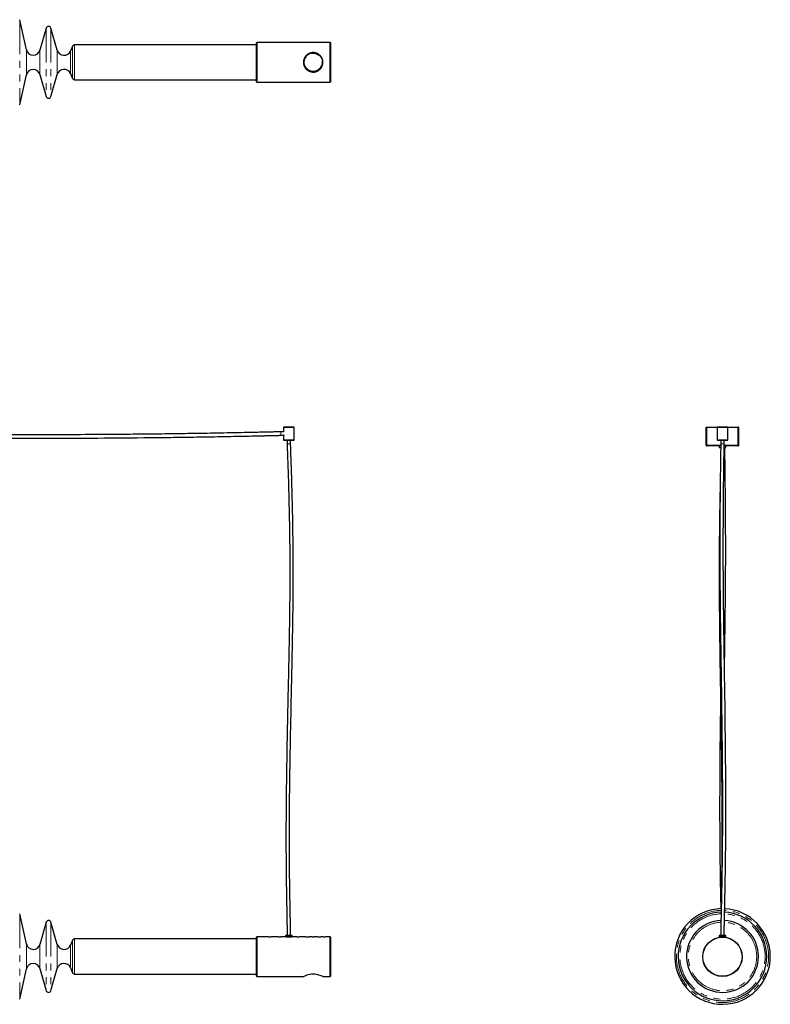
# Model space of a CAD drawing. Header units: millimetres. Extents: x 350 to 3714, y 780 to 2611.
# Tile 2 of 2: x 2325 to 3714, y 780 to 2602. Entities that reach past the tile are written whole.
import ezdxf

# ---------------------------------------------------------------- set-up
doc = ezdxf.new("R2010")
doc.units = ezdxf.units.MM
doc.header["$LTSCALE"] = 10
doc.linetypes.add('PHANTOM', pattern=[12.7, 6.35, -1.27, 1.27, -1.27, 1.27, -1.27])

msp = doc.modelspace()

# ---------------------------------------------------------------- linework, layer by layer
at = {"color": 7, "linetype": 'Continuous', "lineweight": 25}
for p, q in [((2337.4, 2546.1), (2325, 2601.8)), ((2374.3, 2586.2), (2362.6, 2545.3)), ((2394.6, 2545.3), (2382.9, 2586.2)), ((2423, 2553), (2419.1, 2543.8)), ((2763.1, 2555.4), (2426.6, 2555.4)), ((2763.6, 2559.4), (2763.1, 2558.9)), ((2763.1, 2486.9), (2763.1, 2558.9)), ((2899.8, 2559.4), (2763.6, 2559.4)), ((2763.6, 2559.4), (2763.6, 2486.4)), ((2900.1, 2559.1), (2899.8, 2559.4)), ((2899.8, 2486.4), (2899.8, 2559.4)), ((2900.1, 2559.1), (2900.1, 2486.7)), ((2325, 2444.1), (2337.4, 2499.8)), ((2362.6, 2500.5), (2374.3, 2459.7)), ((2382.9, 2459.7), (2394.6, 2500.5)), ((2419.1, 2502), (2423, 2492.9)), ((2426.6, 2490.4), (2763.1, 2490.4)), ((2763.1, 2486.9), (2763.6, 2486.4)), ((2763.6, 2486.4), (2899.8, 2486.4)), ((2899.8, 2486.4), (2900.1, 2486.7)), ((2813.4, 1848), (2813.1, 1847.7)), ((2813.1, 1847.7), (2813.1, 1839.4)), ((2833.1, 1847.7), (2813.1, 1847.7)), ((2813.4, 1848), (2832.8, 1848)), ((2833.1, 1847.7), (2832.8, 1848)), ((2833.1, 1824), (2833.1, 1847.7)), ((3595.6, 1814.5), (3595.6, 1848)), ((3595.6, 1848), (3596.6, 1848)), ((3596.6, 1814.5), (3596.6, 1848)), ((3596.7, 1848), (3615.9, 1848)), ((3596.7, 1814.5), (3596.7, 1848)), ((3615.9, 1848), (3615.6, 1847.7)), ((3615.6, 1847.7), (3615.6, 1824)), ((3625.6, 1847.7), (3615.6, 1847.7)), ((3615.9, 1848), (3625.6, 1848)), ((3625.6, 1848), (3635.3, 1848)), ((3635.6, 1847.7), (3625.6, 1847.7)), ((3635.6, 1847.7), (3635.3, 1848)), ((3635.3, 1848), (3654.5, 1848)), ((3635.6, 1824), (3635.6, 1847.7)), ((3654.5, 1814.5), (3654.5, 1848)), ((3655.6, 1848), (3654.6, 1848)), ((3654.6, 1814.5), (3654.6, 1848)), ((3655.6, 1814.5), (3655.6, 1848)), ((2813.2, 1839.2), (2808.1, 1839.2)), ((2808.1, 1832.8), (2813.2, 1832.8)), ((2813.1, 1832.8), (2813.1, 1824)), ((2813.1, 1824), (2813.6, 1823.5)), ((2813.1, 1824), (2833.1, 1824)), ((2813.7, 1833), (2813.4, 1833)), ((2832.6, 1823.5), (2813.6, 1823.5)), ((2813.7, 1833.7), (2813.7, 1833)), ((2819.9, 1823.5), (2819.9, 1817)), ((2826.3, 1817), (2826.3, 1823.5)), ((2832.6, 1823.5), (2833.1, 1824)), ((3615.6, 1824), (3616.1, 1823.5)), ((3615.6, 1824), (3625.6, 1824)), ((3625.6, 1823.5), (3616.1, 1823.5)), ((3622.4, 1823.5), (3622.4, 1817)), ((3625.6, 1824), (3635.6, 1824)), ((3635.1, 1823.5), (3625.6, 1823.5)), ((3628.8, 1817), (3628.8, 1823.5)), ((3635.1, 1823.5), (3635.6, 1824)), ((3595.6, 1814.5), (3596.6, 1814.5)), ((3622.4, 1813), (3597.1, 1813)), ((3619.6, 1813), (3619.6, 1810.5)), ((3619.6, 1810.5), (3622.3, 1810.5)), ((3654.1, 1813), (3628.8, 1813)), ((3628.8, 1810.5), (3631.6, 1810.5)), ((3631.6, 1810.5), (3631.6, 1813)), ((3655.6, 1814.5), (3654.6, 1814.5)), ((2337.4, 891.6), (2325, 947.3)), ((2374.3, 931.7), (2362.6, 890.9)), ((2394.6, 890.9), (2382.9, 931.7)), ((2423, 898.5), (2419.1, 889.4)), ((2763.1, 901), (2426.6, 901)), ((2763.6, 904.5), (2763.1, 904)), ((2763.1, 832), (2763.1, 904)), ((2785.7, 904.5), (2763.6, 904.5)), ((2763.6, 904.5), (2763.6, 831.5)), ((2785.8, 904.5), (2789.4, 904.5)), ((2804.2, 904.5), (2789.6, 904.5)), ((2817.1, 904.5), (2808.1, 904.5)), ((2817.1, 907), (2817.1, 904.5)), ((2824.7, 907), (2817.1, 907)), ((2824.7, 904.5), (2817.1, 904.5)), ((2829.1, 907), (2824.7, 907)), ((2829.1, 904.5), (2824.7, 904.5)), ((2829.1, 904.5), (2829.1, 907)), ((2838.2, 904.5), (2829.1, 904.5)), ((2853.8, 904.5), (2842.1, 904.5)), ((2866.2, 904.5), (2860.5, 904.5)), ((2875.8, 904.5), (2870.1, 904.5)), ((2886.7, 904.5), (2882.5, 904.5)), ((2899.8, 904.5), (2890.6, 904.5)), ((2900.1, 904.2), (2899.8, 904.5)), ((2899.8, 831.5), (2899.8, 904.5)), ((2900.1, 904.2), (2900.1, 831.8)), ((3619.6, 907), (3619.6, 904.5)), ((3631.6, 907), (3619.6, 907)), ((3631.6, 904.5), (3619.6, 904.5)), ((3620.6, 904.5), (3620.6, 904.1)), ((3630.6, 904.1), (3630.6, 904.5)), ((3631.6, 904.5), (3631.6, 907)), ((2325, 789.6), (2337.4, 845.3)), ((2362.6, 846), (2374.3, 805.2)), ((2382.9, 805.2), (2394.6, 846)), ((2419.1, 847.5), (2423, 838.4)), ((2426.6, 836), (2763.1, 836)), ((2763.1, 832), (2763.6, 831.5)), ((2763.6, 831.5), (2850.2, 831.5)), ((2886.1, 831.5), (2899.8, 831.5)), ((2899.8, 831.5), (2900.1, 831.8))]:
    msp.add_line(p, q, dxfattribs=at)
at = {"color": 7, "linetype": 'PHANTOM', "lineweight": 18}
for p, q in [((2325, 2601.8), (2325, 2444.1)), ((2374.3, 2586.2), (2374.3, 2459.7)), ((2382.9, 2586.2), (2382.9, 2459.7)), ((2423, 2553), (2423, 2492.9)), ((2426.6, 2555.4), (2426.6, 2490.4)), ((2337.4, 2546.1), (2337.4, 2499.8)), ((2362.6, 2545.3), (2362.6, 2500.5)), ((2394.6, 2545.3), (2394.6, 2500.5)), ((2419.1, 2543.8), (2419.1, 2502)), ((2808.1, 1839.2), (2808.1, 1832.8)), ((2826.3, 1817), (2819.9, 1817)), ((3622.4, 1814.5), (3596.7, 1814.5)), ((3628.8, 1817), (3622.4, 1817)), ((3654.5, 1814.5), (3628.8, 1814.5)), ((2325, 947.3), (2325, 789.6)), ((2374.3, 931.7), (2374.3, 805.2)), ((2382.9, 931.7), (2382.9, 805.2)), ((2423, 898.5), (2423, 838.4)), ((2426.6, 901), (2426.6, 836)), ((2337.4, 891.6), (2337.4, 845.3)), ((2362.6, 890.9), (2362.6, 846)), ((2394.6, 890.9), (2394.6, 846)), ((2419.1, 889.4), (2419.1, 847.5))]:
    msp.add_line(p, q, dxfattribs=at)
at = {"color": 7, "linetype": 'Continuous', "lineweight": 25, "flags": 128}
msp.add_lwpolyline([(2850.2, 831.5), (2850.2, 831.5), (2850.7, 831.7), (2851.6, 832.2), (2852.9, 832.7), (2854.5, 833.4), (2856.6, 834.2), (2859.1, 834.9), (2861.9, 835.6), (2865.1, 836.1), (2867.9, 836.2), (2870.9, 836.1), (2873.4, 835.8), (2875.9, 835.3), (2878.2, 834.6), (2880.4, 833.9), (2882.4, 833.1), (2884.1, 832.4), (2885.3, 831.9), (2886, 831.5), (2886.1, 831.5), (2886.1, 831.5)], dxfattribs=at)
at = {"color": 7, "linetype": 'Continuous', "lineweight": 25}
for centre, radius in [((2868.1, 2522.9), 17.5), ((3625.6, 868), 36.5), ((3625.6, 868), 36.2)]:
    msp.add_circle(centre, radius, dxfattribs=at)
at = {"color": 7, "linetype": 'PHANTOM', "lineweight": 18}
msp.add_circle((2868.1, 2522.9), 16.5, dxfattribs=at)
at = {"color": 7, "linetype": 'Continuous', "lineweight": 25}
for centre, radius, start, end in [((2378.6, 2585), 4.46, 16, 164), ((2426.6, 2551.4), 4, 90, 157), ((2350.1, 2548.9), 13, 192.558, 344), ((2407.1, 2548.9), 13, 196, 337), ((2350.1, 2496.9), 13, 16, 167.442), ((2407.1, 2496.9), 13, 23, 164), ((2426.6, 2494.4), 4, 203, 270), ((2378.6, 2460.9), 4.46, 196, 344), ((3625.6, 868.5), 88.5, 91.5008, 0), ((3625.6, 868.5), 82, 91.6888, 0), ((3625.6, 868.5), 82, 0, 87.2549), ((3625.6, 868.5), 88.5, 0, 87.369), ((2378.6, 930.5), 4.46, 16, 164), ((3625.6, 868.5), 66.5, 92.4253, 0), ((3625.6, 868.5), 66.5, 0, 86.8976), ((2426.6, 897), 4, 90, 157), ((2350.1, 894.5), 13, 192.558, 344), ((2407.1, 894.5), 13, 196, 337), ((2350.1, 842.5), 13, 16, 167.442), ((2407.1, 842.5), 13, 23, 164), ((2426.6, 840), 4, 203, 270), ((2378.6, 806.4), 4.46, 196, 344)]:
    msp.add_arc(centre, radius, start, end, dxfattribs=at)
at = {"color": 7, "linetype": 'PHANTOM', "lineweight": 18}
for radius, start, end in [(85.3, 91.6239, 0), (85.3, 0, 87.3141), (78.9, 91.8526, 0), (63.3, 92.6024, 0), (63.3, 0, 86.801), (78.9, 0, 87.1974)]:
    msp.add_arc((3625.6, 868.5), radius, start, end, dxfattribs=at)
at = {"color": 7, "linetype": 'Continuous', "lineweight": 25}
for points, knots in [([(2886.1, 2522.9), (2886.1, 2522), (2886, 2520.1), (2885.3, 2517.3), (2884.3, 2514.7), (2882.8, 2512.3), (2880.9, 2510.1), (2878.7, 2508.2), (2876, 2506.6), (2873.1, 2505.5), (2870, 2504.9), (2867.1, 2504.9), (2864.3, 2505.3), (2861.7, 2506), (2859.3, 2507.2), (2857, 2508.7), (2854.9, 2510.7), (2853, 2513.1), (2851.5, 2515.8), (2850.5, 2518.8), (2850.1, 2521.8), (2850.2, 2524.7), (2850.7, 2527.5), (2851.6, 2530.1), (2852.8, 2532.5), (2854.5, 2534.8), (2856.6, 2536.8), (2859.1, 2538.6), (2861.9, 2539.9), (2864.9, 2540.7), (2867.9, 2541), (2870.8, 2540.8), (2873.5, 2540.2), (2875.9, 2539.2), (2878.3, 2537.9), (2880.5, 2536.1), (2882.5, 2533.9), (2884.2, 2531.3), (2885.4, 2528.4), (2886, 2525.5), (2886.1, 2523.7), (2886.1, 2522.9)], [0, 0, 0, 0, 0.0243811, 0.0495171, 0.0738866, 0.098891, 0.1247265, 0.1512104, 0.1788819, 0.2074497, 0.233404, 0.2603199, 0.2833711, 0.3070667, 0.3307207, 0.3549219, 0.3814511, 0.4086826, 0.4362716, 0.4648014, 0.4901341, 0.5163263, 0.5398303, 0.563982, 0.5882168, 0.6130397, 0.6395895, 0.666842, 0.6944585, 0.723042, 0.7480106, 0.7738577, 0.7966758, 0.8200806, 0.8444724, 0.8694326, 0.8966209, 0.9245866, 0.9517661, 0.9799039, 1, 1, 1, 1]), ([(2808.1, 1839.2), (2807.3, 1839.2), (2805.2, 1839.1), (2801.8, 1839.1), (2797.7, 1839), (2793.3, 1838.9), (2788.8, 1838.8), (2784.5, 1838.7), (2777.8, 1838.5), (2768.5, 1838.3), (2753.5, 1838), (2735.6, 1837.6), (2713.5, 1837.2), (2690.4, 1836.7), (2666, 1836.3), (2635.6, 1835.8), (2598.9, 1835.3), (2556.1, 1834.8), (2502.4, 1834.3), (2437.7, 1833.9), (2362, 1833.8), (2279.3, 1833.9), (2189.4, 1834.4), (2092.2, 1835.1), (2016.6, 1835.9), (1962.5, 1836.5), (1929.9, 1836.9), (1897.2, 1837.3), (1864.4, 1837.7), (1840.3, 1838), (1825.1, 1838.2), (1818.8, 1838.3), (1812.1, 1838.4), (1804.9, 1838.5), (1796.9, 1838.6), (1788.1, 1838.7), (1779, 1838.8), (1771.3, 1838.9), (1765.2, 1839), (1760.8, 1839), (1756.8, 1839.1), (1753.3, 1839.1), (1751.2, 1839.1), (1750.2, 1839.2), (1750.1, 1839.2)], [0, 0, 0, 0, 0.002439, 0.005823, 0.009795, 0.014048, 0.018329, 0.022435, 0.02631, 0.037384, 0.048807, 0.06877, 0.088192, 0.111466, 0.134351, 0.15724, 0.197862, 0.238323, 0.278577, 0.350236, 0.421666, 0.49323, 0.584777, 0.676502, 0.768672, 0.799211, 0.830003, 0.860986, 0.892045, 0.923123, 0.929168, 0.935157, 0.941137, 0.94792, 0.955618, 0.964, 0.972758, 0.981495, 0.985891, 0.990045, 0.993854, 0.997196, 0.999929, 1, 1, 1, 1]), ([(1750.1, 1832.7), (1750.2, 1832.7), (1751.4, 1832.7), (1753.9, 1832.7), (1757.7, 1832.7), (1762, 1832.6), (1766.5, 1832.6), (1771.1, 1832.5), (1776.9, 1832.4), (1783.7, 1832.4), (1791.7, 1832.3), (1801.8, 1832.1), (1814.2, 1832), (1828.7, 1831.8), (1850.7, 1831.5), (1880.2, 1831.1), (1926.6, 1830.5), (1982.3, 1829.9), (2063.9, 1829), (2161.9, 1828.1), (2270.6, 1827.5), (2373.2, 1827.3), (2470, 1827.7), (2548.8, 1828.3), (2609.9, 1829.1), (2653.1, 1829.7), (2688.4, 1830.3), (2715.8, 1830.8), (2735.1, 1831.2), (2749.7, 1831.5), (2759.6, 1831.7), (2765.1, 1831.8), (2771.2, 1832), (2777.9, 1832.1), (2784.2, 1832.3), (2789.8, 1832.4), (2794.4, 1832.5), (2798.7, 1832.6), (2802.5, 1832.7), (2805.6, 1832.7), (2807.4, 1832.8), (2808.1, 1832.8)], [0, 0, 0, 0, 0.00029, 0.003348, 0.007032, 0.011127, 0.015453, 0.019864, 0.024233, 0.031801, 0.039164, 0.046745, 0.060543, 0.074336, 0.087794, 0.122896, 0.157956, 0.219573, 0.280688, 0.389281, 0.497535, 0.588922, 0.680185, 0.771921, 0.812525, 0.853288, 0.894515, 0.912605, 0.931012, 0.949315, 0.954036, 0.959016, 0.96484, 0.971317, 0.978167, 0.982688, 0.987092, 0.991225, 0.994906, 0.997919, 1, 1, 1, 1]), ([(2813.1, 1839.4), (2813.1, 1839.3), (2813.2, 1839.3), (2813.2, 1839.2), (2813.2, 1839.2)], [0, 0, 0, 0, 0.5658139, 1, 1, 1, 1]), ([(2819.9, 1817), (2820, 1816.3), (2820, 1814.7), (2820.1, 1811.9), (2820.2, 1808.7), (2820.3, 1805.2), (2820.4, 1801.7), (2820.5, 1798.5), (2820.7, 1795.6), (2820.8, 1791.2), (2821, 1784.9), (2821.3, 1775.8), (2821.7, 1765.4), (2822.1, 1753.8), (2822.5, 1738.5), (2823, 1719.6), (2823.5, 1697.7), (2824.1, 1670.7), (2824.6, 1638.8), (2824.9, 1601.8), (2824.9, 1561.2), (2824.6, 1516.9), (2823.9, 1468.8), (2823, 1421), (2821.7, 1362.2), (2820.2, 1292.5), (2818.7, 1211.8), (2818, 1151.1), (2817.8, 1110.2), (2817.7, 1089), (2817.8, 1067.8), (2817.9, 1046.7), (2818, 1028.5), (2818.2, 1013.4), (2818.3, 1003.5), (2818.5, 995.6), (2818.6, 989.4), (2818.7, 982.4), (2818.8, 974.4), (2819, 965.7), (2819.2, 956.4), (2819.4, 946.5), (2819.5, 937.1), (2819.7, 928.4), (2819.8, 920.7), (2819.9, 913.6), (2819.9, 909.1), (2819.9, 907)], [0, 0, 0, 0, 0.0022022, 0.0053318, 0.0090208, 0.0129371, 0.0168147, 0.0204442, 0.0236613, 0.0263754, 0.0349874, 0.0443776, 0.0564129, 0.0692122, 0.0825942, 0.1070032, 0.1313263, 0.155012, 0.1959314, 0.2366285, 0.2767036, 0.3299115, 0.3826448, 0.4351992, 0.4876789, 0.5764826, 0.6650496, 0.7534178, 0.7767014, 0.8000046, 0.8232871, 0.8466053, 0.8694807, 0.8831256, 0.8964563, 0.9022325, 0.9090242, 0.9168099, 0.9255473, 0.9351608, 0.9455213, 0.9564477, 0.9676891, 0.9765043, 0.9850475, 0.9930132, 1, 1, 1, 1]), ([(2826.3, 907), (2826.3, 909.2), (2826.3, 914.1), (2826.2, 921.6), (2826.1, 929.5), (2825.9, 937.5), (2825.8, 946), (2825.6, 954.8), (2825.4, 963.5), (2825.3, 972), (2825.1, 980.3), (2825, 989), (2824.8, 997.7), (2824.6, 1013.5), (2824.3, 1036.5), (2824.1, 1074.4), (2824.2, 1120), (2824.7, 1187.5), (2826.1, 1269.1), (2827.8, 1347.5), (2829.1, 1408.6), (2830, 1452.4), (2830.7, 1496.3), (2831.2, 1540.5), (2831.3, 1579.5), (2831.2, 1613.1), (2830.9, 1641.6), (2830.5, 1670.5), (2830, 1696.4), (2829.4, 1719.2), (2828.9, 1738.7), (2828.5, 1754), (2828.1, 1765.1), (2827.9, 1772), (2827.6, 1779.4), (2827.3, 1787.4), (2827, 1796), (2826.8, 1803.2), (2826.6, 1808.7), (2826.5, 1812.1), (2826.4, 1814.8), (2826.4, 1816.4), (2826.3, 1817)], [0, 0, 0, 0, 0.007494, 0.015896, 0.02472, 0.033601, 0.042266, 0.052948, 0.062601, 0.071021, 0.080664, 0.09018, 0.099697, 0.109165, 0.142499, 0.175455, 0.234102, 0.292801, 0.397845, 0.503212, 0.551221, 0.599341, 0.647541, 0.696027, 0.74499, 0.775949, 0.80701, 0.838836, 0.871048, 0.892473, 0.914037, 0.935272, 0.94301, 0.950553, 0.958232, 0.967197, 0.976973, 0.986659, 0.991089, 0.994974, 0.998059, 1, 1, 1, 1]), ([(3596.6, 1814.5), (3596.6, 1814.3), (3596.6, 1814.2), (3596.8, 1814.1), (3596.8, 1814.1)], [0, 0, 0, 0, 0.955868, 1, 1, 1, 1]), ([(3622.4, 1817), (3622.4, 1816.5), (3622.4, 1815.2), (3622.4, 1812.6), (3622.3, 1808.9), (3622.2, 1804.2), (3622.1, 1798.9), (3622.1, 1793.4), (3621.9, 1786.1), (3621.8, 1777.1), (3621.6, 1763.6), (3621.4, 1747.2), (3621.2, 1728.6), (3621, 1711.2), (3620.9, 1695.2), (3620.8, 1680.2), (3620.8, 1667.1), (3620.7, 1655.8), (3620.7, 1645.6), (3620.7, 1635.1), (3620.7, 1624), (3620.7, 1612.2), (3620.7, 1599.9), (3620.7, 1587.3), (3620.8, 1574.5), (3620.9, 1557.7), (3621.1, 1537.1), (3621.3, 1512.8), (3621.6, 1489.1), (3621.9, 1465.6), (3622.3, 1442.1), (3622.6, 1418.6), (3623, 1395.2), (3623.6, 1352.8), (3624.5, 1291.3), (3625.3, 1211), (3625.5, 1150.5), (3625.4, 1109.7), (3625.3, 1088.5), (3625.1, 1067.4), (3624.9, 1046.4), (3624.7, 1030.6), (3624.5, 1020), (3624.4, 1014.5), (3624.3, 1009.1), (3624.2, 1003.6), (3624.1, 997.7), (3624, 991), (3623.8, 983.2), (3623.7, 974.7), (3623.5, 965.6), (3623.2, 956.3), (3623, 946.5), (3622.8, 937.1), (3622.7, 928.4), (3622.5, 920.8), (3622.4, 913.6), (3622.4, 909.1), (3622.4, 907)], [0, 0, 0, 0, 0.001611, 0.004074, 0.008552, 0.013896, 0.019776, 0.025928, 0.032134, 0.043826, 0.055362, 0.076678, 0.098045, 0.116557, 0.134183, 0.150735, 0.166034, 0.177291, 0.188101, 0.199617, 0.211879, 0.224874, 0.23833, 0.252416, 0.266534, 0.280439, 0.307928, 0.334437, 0.360314, 0.386174, 0.411976, 0.437722, 0.463481, 0.489202, 0.577704, 0.665973, 0.754044, 0.777249, 0.800475, 0.823679, 0.84692, 0.869699, 0.875803, 0.881842, 0.887818, 0.89373, 0.899857, 0.907197, 0.915817, 0.925664, 0.935259, 0.945594, 0.956488, 0.967695, 0.976485, 0.98501, 0.992975, 1, 1, 1, 1]), ([(3628.8, 907), (3628.8, 909.2), (3628.8, 913.9), (3628.9, 921.3), (3629.1, 929.1), (3629.2, 937), (3629.4, 945.5), (3629.6, 954.2), (3629.8, 962.9), (3630, 970.7), (3630.1, 977.9), (3630.3, 984.8), (3630.4, 991.6), (3630.5, 998.5), (3630.8, 1013), (3631.2, 1035.2), (3631.6, 1072.7), (3631.9, 1117.8), (3631.9, 1184.5), (3631.2, 1265.1), (3630.2, 1341.7), (3629.3, 1400.1), (3628.7, 1440.5), (3628.1, 1481.2), (3627.6, 1522.4), (3627.2, 1564.3), (3627.1, 1597.8), (3627.1, 1622.4), (3627.1, 1637.8), (3627.1, 1652.4), (3627.2, 1665.4), (3627.2, 1676.7), (3627.3, 1687.1), (3627.3, 1698.1), (3627.4, 1708.1), (3627.5, 1717), (3627.6, 1724.5), (3627.7, 1732.2), (3627.7, 1740.2), (3627.8, 1748.8), (3628, 1758.3), (3628.1, 1767.6), (3628.2, 1776.6), (3628.3, 1784.9), (3628.4, 1793), (3628.6, 1799.7), (3628.6, 1805.1), (3628.7, 1809), (3628.7, 1812.4), (3628.8, 1814.9), (3628.8, 1816.4), (3628.8, 1817)], [0, 0, 0, 0, 0.0073399, 0.0156091, 0.0243146, 0.0330947, 0.0416765, 0.0522807, 0.0618915, 0.0703055, 0.0780197, 0.0855389, 0.093075, 0.1006017, 0.1080938, 0.1410749, 0.1736627, 0.2316318, 0.2896535, 0.3934808, 0.4976162, 0.5419097, 0.586274, 0.6307168, 0.6759274, 0.7221, 0.7689786, 0.7863131, 0.8033311, 0.8194793, 0.834696, 0.8459757, 0.856937, 0.8689348, 0.8820536, 0.8900015, 0.8982386, 0.906725, 0.9154119, 0.9247234, 0.935178, 0.9465143, 0.9556152, 0.964804, 0.9738095, 0.9822821, 0.9871454, 0.9915043, 0.995212, 0.9981008, 1, 1, 1, 1]), ([(3629.3, 1401.5), (3629.3, 1402), (3629.5, 1417), (3630, 1446.3), (3630.6, 1490), (3631.1, 1534.4), (3631.4, 1569), (3631.5, 1593.6), (3631.5, 1607.9), (3631.5, 1622.2), (3631.5, 1636.1), (3631.5, 1649.5), (3631.4, 1662.3), (3631.4, 1674.4), (3631.3, 1685.5), (3631.2, 1696.3), (3631.2, 1707.1), (3631.1, 1718.7), (3630.9, 1730.9), (3630.8, 1742.3), (3630.7, 1752.9), (3630.6, 1762.8), (3630.4, 1773.4), (3630.3, 1783), (3630.2, 1791.3), (3630, 1798.1), (3630, 1803.9), (3629.9, 1808), (3629.9, 1809.9), (3629.9, 1810.5)], [0, 0, 0, 0, 0.00364, 0.109446, 0.215577, 0.323992, 0.434765, 0.469732, 0.50473, 0.539673, 0.574084, 0.60693, 0.638092, 0.667507, 0.695606, 0.719947, 0.746448, 0.774879, 0.804941, 0.836366, 0.858441, 0.882884, 0.908985, 0.935777, 0.953401, 0.970267, 0.985769, 0.996071, 1, 1, 1, 1]), ([(3654.4, 1814.1), (3654.4, 1814.1), (3654.6, 1814.2), (3654.6, 1814.3), (3654.6, 1814.5)], [0, 0, 0, 0, 0.044132, 1, 1, 1, 1]), ([(3621.4, 1745), (3621.3, 1742.7), (3621.2, 1737.6), (3621.1, 1730.2), (3620.9, 1722.7), (3620.8, 1715.8), (3620.5, 1701.2), (3620.1, 1679), (3619.7, 1642), (3619.5, 1597.9), (3619.5, 1532.9), (3620.2, 1454.6), (3621.6, 1367.2), (3623.1, 1284.2), (3624.1, 1205.5), (3624.4, 1141), (3624.4, 1091), (3624.3, 1055.8), (3624.1, 1030.3), (3624, 1014.4), (3623.9, 1008.1), (3623.8, 1001.9), (3623.8, 995.8), (3623.7, 989.5), (3623.6, 982.8), (3623.5, 975.4), (3623.4, 966.6), (3623.3, 960.3), (3623.3, 956.8)], [0, 0, 0, 0, 0.008822, 0.019272, 0.028402, 0.037048, 0.045716, 0.084062, 0.121314, 0.186798, 0.251938, 0.36839, 0.485104, 0.584413, 0.684233, 0.784945, 0.829632, 0.874541, 0.918867, 0.926903, 0.934864, 0.94274, 0.950734, 0.958132, 0.966642, 0.976149, 0.986506, 1, 1, 1, 1]), ([(3622, 1343.7), (3621.8, 1326.2), (3621.1, 1281.9), (3620.5, 1210.9), (3620.3, 1150.4), (3620.4, 1109.6), (3620.5, 1088.5), (3620.6, 1067.3), (3620.9, 1046.3), (3621.1, 1030.5), (3621.3, 1019.9), (3621.3, 1014.4), (3621.4, 1009), (3621.5, 1003.5), (3621.6, 997.6), (3621.8, 990.9), (3621.9, 983.1), (3622.1, 974.6), (3622.3, 965.7), (3622.4, 959.8), (3622.5, 956.8)], [0, 0, 0, 0, 0.135697, 0.343307, 0.550453, 0.605033, 0.659661, 0.714238, 0.768903, 0.822496, 0.836863, 0.851078, 0.865145, 0.879066, 0.893476, 0.910735, 0.931013, 0.95418, 0.976757, 1, 1, 1, 1]), ([(2789.6, 904.5), (2789.6, 904.5), (2789.6, 904.5), (2789.2, 904.4), (2788.7, 904.4), (2788.1, 904.4), (2787.4, 904.4), (2786.8, 904.4), (2786.2, 904.4), (2785.8, 904.4), (2785.6, 904.5), (2785.7, 904.5), (2785.7, 904.5)], [0, 0, 0, 0, 0.107261, 0.214518, 0.321876, 0.4293, 0.536614, 0.643814, 0.751073, 0.858473, 0.965876, 1, 1, 1, 1]), ([(2808.1, 904.5), (2808.1, 904.5), (2808.1, 904.5), (2807.7, 904.4), (2807.2, 904.4), (2806.6, 904.4), (2805.9, 904.4), (2805.3, 904.4), (2804.7, 904.4), (2804.3, 904.4), (2804.1, 904.5), (2804.2, 904.5), (2804.2, 904.5)], [0, 0, 0, 0, 0.107261, 0.214518, 0.321876, 0.4293, 0.536614, 0.643814, 0.751073, 0.858473, 0.965876, 1, 1, 1, 1]), ([(2828.4, 904.5), (2828.3, 904.4), (2828.2, 904.4), (2827.3, 904.3), (2826, 904.2), (2824.3, 904.1), (2822.6, 904.1), (2820.8, 904.1), (2819.4, 904.3), (2818.4, 904.4), (2817.9, 904.5), (2817.9, 904.5), (2818, 904.4)], [0, 0, 0, 0, 0.106621, 0.213215, 0.32049, 0.42824, 0.53524, 0.641435, 0.748023, 0.855587, 0.963196, 1, 1, 1, 1]), ([(2842.1, 904.5), (2842.1, 904.5), (2842.1, 904.5), (2841.7, 904.4), (2841.2, 904.4), (2840.6, 904.4), (2839.9, 904.4), (2839.3, 904.4), (2838.7, 904.4), (2838.3, 904.4), (2838.1, 904.5), (2838.2, 904.5), (2838.2, 904.5)], [0, 0, 0, 0, 0.107261, 0.214518, 0.321876, 0.4293, 0.536614, 0.643814, 0.751073, 0.858473, 0.965876, 1, 1, 1, 1]), ([(2854.8, 904.4), (2854.6, 904.4), (2854.1, 904.4), (2853.8, 904.5), (2853.8, 904.5), (2853.8, 904.5)], [0, 0, 0, 0, 0.3733453, 0.792183, 1, 1, 1, 1]), ([(2860.5, 904.5), (2860.5, 904.5), (2860.5, 904.5), (2860.3, 904.4), (2859.8, 904.4), (2858.9, 904.4), (2857.9, 904.3), (2856.7, 904.3), (2855.6, 904.3), (2855.1, 904.4), (2854.8, 904.4)], [0, 0, 0, 0, 0.0231684, 0.1575758, 0.2925907, 0.4320913, 0.5775466, 0.7277855, 0.8800654, 1, 1, 1, 1]), ([(2870.1, 904.5), (2870.1, 904.5), (2870.1, 904.5), (2869.7, 904.4), (2869.2, 904.4), (2868.6, 904.4), (2867.9, 904.4), (2867.3, 904.4), (2866.7, 904.4), (2866.3, 904.4), (2866.1, 904.5), (2866.2, 904.5), (2866.2, 904.5)], [0, 0, 0, 0, 0.107261, 0.214518, 0.321876, 0.4293, 0.536614, 0.643814, 0.751073, 0.858473, 0.965876, 1, 1, 1, 1]), ([(2876.8, 904.4), (2876.6, 904.4), (2876.1, 904.4), (2875.8, 904.5), (2875.8, 904.5), (2875.8, 904.5)], [0, 0, 0, 0, 0.373345, 0.792183, 1, 1, 1, 1]), ([(2882.5, 904.5), (2882.5, 904.5), (2882.5, 904.5), (2882.3, 904.4), (2881.8, 904.4), (2880.9, 904.4), (2879.9, 904.3), (2878.7, 904.3), (2877.6, 904.3), (2877.1, 904.4), (2876.8, 904.4)], [0, 0, 0, 0, 0.0231684, 0.1575758, 0.2925907, 0.4320913, 0.5775466, 0.7277855, 0.8800654, 1, 1, 1, 1]), ([(2890.6, 904.5), (2890.6, 904.5), (2890.6, 904.5), (2890.2, 904.4), (2889.7, 904.4), (2889.1, 904.4), (2888.4, 904.4), (2887.8, 904.4), (2887.2, 904.4), (2886.8, 904.4), (2886.6, 904.5), (2886.7, 904.5), (2886.7, 904.5)], [0, 0, 0, 0, 0.107261, 0.214518, 0.321876, 0.4293, 0.536614, 0.643814, 0.751073, 0.858473, 0.965876, 1, 1, 1, 1])]:
    msp.add_open_spline(points, degree=3, knots=knots, dxfattribs=at)
for points in [[(3595.6, 1814.5), (3595.6, 1814.3), (3595.7, 1813.9), (3596, 1813.4), (3596.5, 1813), (3596.9, 1813), (3597.1, 1813)], [(3597.1, 1813), (3597.1, 1813), (3597, 1813), (3596.9, 1813.4), (3596.8, 1813.9), (3596.7, 1814.3), (3596.7, 1814.5)], [(3654.5, 1814.5), (3654.5, 1814.3), (3654.4, 1813.9), (3654.3, 1813.4), (3654.2, 1813), (3654.1, 1813), (3654.1, 1813)], [(3654.1, 1813), (3654.3, 1813), (3654.7, 1813), (3655.2, 1813.4), (3655.5, 1813.9), (3655.6, 1814.3), (3655.6, 1814.5)]]:
    msp.add_open_spline(points, degree=3, dxfattribs=at)

doc.saveas('drawing.dxf')
